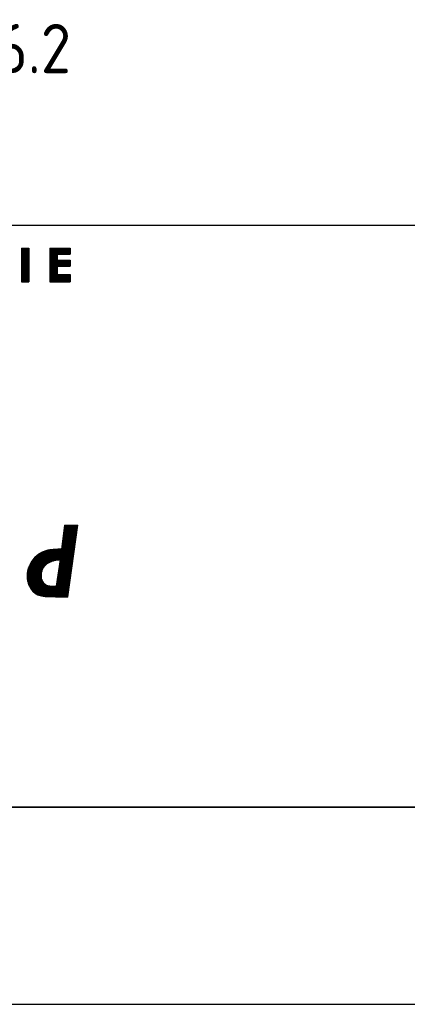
# Model space of a CAD drawing. Extents: x 130725 to 131355, y 479354 to 479502.
# Tile 16 of 19: x 131273 to 131283, y 479354 to 479379. Entities that reach past the tile are written whole.
import ezdxf
from ezdxf.enums import TextEntityAlignment as Align

# ---------------------------------------------------------------- set-up
doc = ezdxf.new("R2010")
doc.units = 0
doc.header["$LTSCALE"] = 5
doc.header["$MEASUREMENT"] = 0
doc.layers.get('0').update_dxf_attribs({"linetype": 'CONTINUOUS'})
for name, color, linetype in [('KADER1', 3, 'CONTINUOUS'), ('SIV-KADER', 7, 'CONTINUOUS'), ('SIV-OV-MAATVOERING', 6, 'CONTINUOUS'), ('SIV-TEKST-025', 7, 'CONTINUOUS'), ('SIV-TEKST-035', 2, 'CONTINUOUS'), ('SIV-TEKST-050', 3, 'CONTINUOUS')]:
    doc.layers.add(name, color=color, linetype=linetype)
doc.styles.add('ISO', font='ISO.shx')

# ---------------------------------------------------------------- blocks, each defined once
blk = doc.blocks.new('PNH-A6')
at = {"layer": 'KADER1', "color": 21}
blk.add_line((1250, 10), (10, 10), dxfattribs=at)
at = {"layer": 'KADER1', "color": 7}
blk.add_line((0, 0), (1260, 0), dxfattribs=at)
blk = doc.blocks.new('PNH-ROH')
at = {"color": 7}
blk.add_line((0, 29.5), (-189, 29.5), dxfattribs=at)
at = {"color": 7, "linetype": 'CONTINUOUS'}
for p, q in [((-152.882, 28.339), (-152.508, 28.339)), ((-152.882, 28.339), (-152.882, 26.645)), ((-152.882, 28.329), (-152.508, 28.329)), ((-152.882, 28.299), (-152.508, 28.299)), ((-152.882, 28.269), (-152.508, 28.269)), ((-152.882, 28.239), (-152.508, 28.239)), ((-152.882, 28.209), (-152.508, 28.209)), ((-152.882, 28.179), (-152.508, 28.179)), ((-152.882, 28.149), (-152.508, 28.149)), ((-152.882, 28.119), (-152.508, 28.119)), ((-152.882, 28.089), (-152.508, 28.089)), ((-152.882, 28.059), (-152.508, 28.059)), ((-152.882, 28.029), (-152.508, 28.029)), ((-152.882, 27.999), (-152.508, 27.999)), ((-152.882, 27.969), (-152.508, 27.969)), ((-152.508, 28.339), (-152.508, 26.645)), ((-151.439, 28.339), (-150.402, 28.339)), ((-151.439, 28.339), (-151.439, 26.645)), ((-151.439, 28.329), (-150.402, 28.329)), ((-151.439, 28.299), (-150.402, 28.299)), ((-151.439, 28.269), (-150.402, 28.269)), ((-151.439, 28.239), (-150.402, 28.239)), ((-151.439, 28.209), (-150.402, 28.209)), ((-151.439, 28.179), (-150.402, 28.179)), ((-151.439, 28.149), (-150.402, 28.149)), ((-151.439, 28.119), (-150.402, 28.119)), ((-151.439, 28.089), (-150.402, 28.089)), ((-151.439, 28.059), (-150.402, 28.059)), ((-151.439, 28.029), (-151.059, 28.029)), ((-151.439, 27.999), (-151.059, 27.999)), ((-151.439, 27.969), (-151.059, 27.969)), ((-151.059, 28.05), (-150.402, 28.05)), ((-151.059, 28.05), (-151.059, 27.731)), ((-150.402, 28.339), (-150.402, 28.05)), ((-152.882, 27.939), (-152.508, 27.939)), ((-152.882, 27.909), (-152.508, 27.909)), ((-152.882, 27.879), (-152.508, 27.879)), ((-152.882, 27.849), (-152.508, 27.849)), ((-152.882, 27.819), (-152.508, 27.819)), ((-152.882, 27.789), (-152.508, 27.789)), ((-152.882, 27.759), (-152.508, 27.759)), ((-152.882, 27.729), (-152.508, 27.729)), ((-152.882, 27.699), (-152.508, 27.699)), ((-152.882, 27.669), (-152.508, 27.669)), ((-152.882, 27.639), (-152.508, 27.639)), ((-152.882, 27.609), (-152.508, 27.609)), ((-152.882, 27.579), (-152.508, 27.579)), ((-152.882, 27.549), (-152.508, 27.549)), ((-152.882, 27.519), (-152.508, 27.519)), ((-152.882, 27.489), (-152.508, 27.489)), ((-151.439, 27.939), (-151.059, 27.939)), ((-151.439, 27.909), (-151.059, 27.909)), ((-151.439, 27.879), (-151.059, 27.879)), ((-151.439, 27.849), (-151.059, 27.849)), ((-151.439, 27.819), (-151.059, 27.819)), ((-151.439, 27.789), (-151.059, 27.789)), ((-151.439, 27.759), (-151.059, 27.759)), ((-151.439, 27.729), (-150.402, 27.729)), ((-151.439, 27.699), (-150.402, 27.699)), ((-151.439, 27.669), (-150.402, 27.669)), ((-151.439, 27.639), (-150.402, 27.639)), ((-151.439, 27.609), (-150.402, 27.609)), ((-151.439, 27.579), (-150.402, 27.579)), ((-151.439, 27.549), (-150.402, 27.549)), ((-151.439, 27.519), (-150.402, 27.519)), ((-151.439, 27.489), (-150.402, 27.489)), ((-151.059, 27.731), (-150.402, 27.731)), ((-150.402, 27.731), (-150.402, 27.432)), ((-152.882, 27.459), (-152.508, 27.459)), ((-152.882, 27.429), (-152.508, 27.429)), ((-152.882, 27.399), (-152.508, 27.399)), ((-152.882, 27.369), (-152.508, 27.369)), ((-152.882, 27.339), (-152.508, 27.339)), ((-152.882, 27.309), (-152.508, 27.309)), ((-152.882, 27.279), (-152.508, 27.279)), ((-152.882, 27.249), (-152.508, 27.249)), ((-152.882, 27.219), (-152.508, 27.219)), ((-152.882, 27.189), (-152.508, 27.189)), ((-152.882, 27.159), (-152.508, 27.159)), ((-152.882, 27.129), (-152.508, 27.129)), ((-152.882, 27.099), (-152.508, 27.099)), ((-152.882, 27.069), (-152.508, 27.069)), ((-152.882, 27.039), (-152.508, 27.039)), ((-152.882, 27.009), (-152.508, 27.009)), ((-152.882, 26.979), (-152.508, 26.979)), ((-151.439, 27.459), (-150.402, 27.459)), ((-151.439, 27.429), (-151.059, 27.429)), ((-151.439, 27.399), (-151.059, 27.399)), ((-151.439, 27.369), (-151.059, 27.369)), ((-151.439, 27.339), (-151.059, 27.339)), ((-151.439, 27.309), (-151.059, 27.309)), ((-151.439, 27.279), (-151.059, 27.279)), ((-151.439, 27.249), (-151.059, 27.249)), ((-151.439, 27.219), (-151.059, 27.219)), ((-151.439, 27.189), (-151.059, 27.189)), ((-151.439, 27.159), (-151.059, 27.159)), ((-151.439, 27.129), (-151.059, 27.129)), ((-151.439, 27.099), (-151.059, 27.099)), ((-151.439, 27.069), (-151.059, 27.069)), ((-151.439, 27.039), (-151.059, 27.039)), ((-151.439, 27.009), (-150.402, 27.009)), ((-151.439, 26.979), (-150.402, 26.979)), ((-151.059, 27.432), (-151.059, 27.013)), ((-151.059, 27.432), (-150.402, 27.432)), ((-151.059, 27.013), (-150.402, 27.013)), ((-150.402, 27.013), (-150.402, 26.645)), ((-152.882, 26.949), (-152.508, 26.949)), ((-152.882, 26.919), (-152.508, 26.919)), ((-152.882, 26.889), (-152.508, 26.889)), ((-152.882, 26.859), (-152.508, 26.859)), ((-152.882, 26.829), (-152.508, 26.829)), ((-152.882, 26.799), (-152.508, 26.799)), ((-152.882, 26.769), (-152.508, 26.769)), ((-152.882, 26.739), (-152.508, 26.739)), ((-152.882, 26.709), (-152.508, 26.709)), ((-152.882, 26.679), (-152.508, 26.679)), ((-152.882, 26.649), (-152.508, 26.649)), ((-152.882, 26.645), (-152.508, 26.645)), ((-151.439, 26.949), (-150.402, 26.949)), ((-151.439, 26.919), (-150.402, 26.919)), ((-151.439, 26.889), (-150.402, 26.889)), ((-151.439, 26.859), (-150.402, 26.859)), ((-151.439, 26.829), (-150.402, 26.829)), ((-151.439, 26.799), (-150.402, 26.799)), ((-151.439, 26.769), (-150.402, 26.769)), ((-151.439, 26.739), (-150.402, 26.739)), ((-151.439, 26.709), (-150.402, 26.709)), ((-151.439, 26.679), (-150.402, 26.679)), ((-151.439, 26.649), (-150.402, 26.649)), ((-151.439, 26.645), (-150.402, 26.645)), ((-150.696, 14.294), (-150.852, 13.076)), ((-150.735, 13.989), (-150.062, 13.989)), ((-150.731, 14.019), (-150.058, 14.019)), ((-150.727, 14.049), (-150.054, 14.049)), ((-150.723, 14.079), (-150.05, 14.079)), ((-150.719, 14.109), (-150.045, 14.109)), ((-150.716, 14.139), (-150.041, 14.139)), ((-150.712, 14.169), (-150.037, 14.169)), ((-150.708, 14.199), (-150.033, 14.199)), ((-150.704, 14.229), (-150.029, 14.229)), ((-150.7, 14.259), (-150.025, 14.259)), ((-150.696, 14.294), (-150.02, 14.294)), ((-150.696, 14.289), (-150.021, 14.289)), ((-150.52, 10.657), (-150.02, 14.294)), ((-150.796, 13.509), (-150.128, 13.509)), ((-150.793, 13.539), (-150.124, 13.539)), ((-150.789, 13.569), (-150.12, 13.569)), ((-150.785, 13.599), (-150.115, 13.599)), ((-150.781, 13.629), (-150.111, 13.629)), ((-150.777, 13.659), (-150.107, 13.659)), ((-150.773, 13.689), (-150.103, 13.689)), ((-150.77, 13.719), (-150.099, 13.719)), ((-150.766, 13.749), (-150.095, 13.749)), ((-150.762, 13.779), (-150.091, 13.779)), ((-150.758, 13.809), (-150.087, 13.809)), ((-150.754, 13.839), (-150.083, 13.839)), ((-150.75, 13.869), (-150.078, 13.869)), ((-150.746, 13.899), (-150.074, 13.899)), ((-150.743, 13.929), (-150.07, 13.929)), ((-150.739, 13.959), (-150.066, 13.959)), ((-151.628, 12.999), (-150.198, 12.999)), ((-151.519, 13.029), (-150.194, 13.029)), ((-151.249, 13.059), (-150.19, 13.059)), ((-151.075, 13.072), (-151.218, 13.062)), ((-150.85, 13.089), (-150.186, 13.089)), ((-150.847, 13.119), (-150.181, 13.119)), ((-150.843, 13.149), (-150.177, 13.149)), ((-150.839, 13.179), (-150.173, 13.179)), ((-150.835, 13.209), (-150.169, 13.209)), ((-150.831, 13.239), (-150.165, 13.239)), ((-150.827, 13.269), (-150.161, 13.269)), ((-150.823, 13.299), (-150.157, 13.299)), ((-150.82, 13.329), (-150.153, 13.329)), ((-150.816, 13.359), (-150.148, 13.359)), ((-150.812, 13.389), (-150.144, 13.389)), ((-150.808, 13.419), (-150.14, 13.419)), ((-150.804, 13.449), (-150.136, 13.449)), ((-150.8, 13.479), (-150.132, 13.479)), ((-152.341, 12.489), (-151.257, 12.489)), ((-152.321, 12.519), (-151.132, 12.519)), ((-152.3, 12.549), (-150.26, 12.549)), ((-152.277, 12.579), (-150.256, 12.579)), ((-152.254, 12.609), (-150.251, 12.609)), ((-152.228, 12.639), (-150.247, 12.639)), ((-152.2, 12.669), (-150.243, 12.669)), ((-152.168, 12.699), (-150.239, 12.699)), ((-152.134, 12.729), (-150.235, 12.729)), ((-152.096, 12.759), (-150.231, 12.759)), ((-152.055, 12.789), (-150.227, 12.789)), ((-152.009, 12.819), (-150.223, 12.819)), ((-151.959, 12.849), (-150.219, 12.849)), ((-151.906, 12.879), (-150.214, 12.879)), ((-151.847, 12.909), (-150.21, 12.909)), ((-151.782, 12.939), (-150.206, 12.939)), ((-151.71, 12.969), (-150.202, 12.969)), ((-150.915, 12.54), (-151.116, 11.204)), ((-150.923, 12.489), (-150.268, 12.489)), ((-150.918, 12.519), (-150.264, 12.519)), ((-152.56, 12.009), (-151.834, 12.009)), ((-152.552, 12.039), (-151.822, 12.039)), ((-152.544, 12.069), (-151.808, 12.069)), ((-152.534, 12.099), (-151.793, 12.099)), ((-152.523, 12.129), (-151.775, 12.129)), ((-152.511, 12.159), (-151.755, 12.159)), ((-152.499, 12.189), (-151.733, 12.189)), ((-152.486, 12.219), (-151.709, 12.219)), ((-152.472, 12.249), (-151.683, 12.249)), ((-152.458, 12.279), (-151.655, 12.279)), ((-152.443, 12.309), (-151.622, 12.309)), ((-152.428, 12.339), (-151.583, 12.339)), ((-152.412, 12.369), (-151.535, 12.369)), ((-152.395, 12.399), (-151.482, 12.399)), ((-152.378, 12.429), (-151.423, 12.429)), ((-152.36, 12.459), (-151.352, 12.459)), ((-150.995, 12.009), (-150.334, 12.009)), ((-150.991, 12.039), (-150.33, 12.039)), ((-150.986, 12.069), (-150.326, 12.069)), ((-150.982, 12.099), (-150.322, 12.099)), ((-150.977, 12.129), (-150.317, 12.129)), ((-150.973, 12.159), (-150.313, 12.159)), ((-150.968, 12.189), (-150.309, 12.189)), ((-150.964, 12.219), (-150.305, 12.219)), ((-150.959, 12.249), (-150.301, 12.249)), ((-150.954, 12.279), (-150.297, 12.279)), ((-150.95, 12.309), (-150.293, 12.309)), ((-150.945, 12.339), (-150.289, 12.339)), ((-150.941, 12.369), (-150.284, 12.369)), ((-150.936, 12.399), (-150.28, 12.399)), ((-150.932, 12.429), (-150.276, 12.429)), ((-150.927, 12.459), (-150.272, 12.459)), ((-152.591, 11.769), (-151.885, 11.769)), ((-152.591, 11.739), (-151.886, 11.739)), ((-152.591, 11.709), (-151.885, 11.709)), ((-152.591, 11.679), (-151.884, 11.679)), ((-152.59, 11.799), (-151.883, 11.799)), ((-152.589, 11.649), (-151.881, 11.649)), ((-152.588, 11.829), (-151.879, 11.829)), ((-152.587, 11.619), (-151.876, 11.619)), ((-152.585, 11.859), (-151.875, 11.859)), ((-152.584, 11.589), (-151.869, 11.589)), ((-152.581, 11.889), (-151.869, 11.889)), ((-152.58, 11.559), (-151.861, 11.559)), ((-152.577, 11.919), (-151.862, 11.919)), ((-152.576, 11.529), (-151.85, 11.529)), ((-152.572, 11.949), (-151.854, 11.949)), ((-152.571, 11.499), (-151.837, 11.499)), ((-152.566, 11.979), (-151.845, 11.979)), ((-151.072, 11.499), (-150.404, 11.499)), ((-151.067, 11.529), (-150.4, 11.529)), ((-151.063, 11.559), (-150.396, 11.559)), ((-151.058, 11.589), (-150.392, 11.589)), ((-151.054, 11.619), (-150.388, 11.619)), ((-151.049, 11.649), (-150.383, 11.649)), ((-151.045, 11.679), (-150.379, 11.679)), ((-151.04, 11.709), (-150.375, 11.709)), ((-151.036, 11.739), (-150.371, 11.739)), ((-151.031, 11.769), (-150.367, 11.769)), ((-151.027, 11.799), (-150.363, 11.799)), ((-151.022, 11.829), (-150.359, 11.829)), ((-151.018, 11.859), (-150.355, 11.859)), ((-151.013, 11.889), (-150.35, 11.889)), ((-151.009, 11.919), (-150.346, 11.919)), ((-151.004, 11.949), (-150.342, 11.949)), ((-151, 11.979), (-150.338, 11.979)), ((-152.564, 11.469), (-151.822, 11.469)), ((-152.557, 11.439), (-151.805, 11.439)), ((-152.549, 11.409), (-151.784, 11.409)), ((-152.541, 11.379), (-151.76, 11.379)), ((-152.532, 11.349), (-151.731, 11.349)), ((-152.521, 11.319), (-151.698, 11.319)), ((-152.509, 11.289), (-151.659, 11.289)), ((-152.497, 11.259), (-151.614, 11.259)), ((-152.484, 11.229), (-151.546, 11.229)), ((-152.47, 11.199), (-150.445, 11.199)), ((-152.455, 11.169), (-150.449, 11.169)), ((-152.439, 11.139), (-150.453, 11.139)), ((-152.423, 11.109), (-150.458, 11.109)), ((-152.405, 11.079), (-150.462, 11.079)), ((-152.385, 11.049), (-150.466, 11.049)), ((-152.364, 11.019), (-150.47, 11.019)), ((-152.341, 10.989), (-150.474, 10.989)), ((-151.112, 11.229), (-150.441, 11.229)), ((-151.108, 11.259), (-150.437, 11.259)), ((-151.103, 11.289), (-150.433, 11.289)), ((-151.099, 11.319), (-150.429, 11.319)), ((-151.094, 11.349), (-150.425, 11.349)), ((-151.09, 11.379), (-150.42, 11.379)), ((-151.085, 11.409), (-150.416, 11.409)), ((-151.081, 11.439), (-150.412, 11.439)), ((-151.076, 11.469), (-150.408, 11.469)), ((-152.316, 10.959), (-150.478, 10.959)), ((-152.289, 10.929), (-150.482, 10.929)), ((-152.258, 10.899), (-150.486, 10.899)), ((-152.223, 10.869), (-150.491, 10.869)), ((-152.184, 10.839), (-152.06, 10.772)), ((-152.184, 10.839), (-150.495, 10.839)), ((-152.129, 10.809), (-150.499, 10.809)), ((-152.074, 10.779), (-150.503, 10.779)), ((-152.06, 10.772), (-151.927, 10.733)), ((-151.984, 10.749), (-150.507, 10.749)), ((-151.927, 10.733), (-151.782, 10.7)), ((-151.868, 10.719), (-150.511, 10.719)), ((-151.782, 10.7), (-151.604, 10.682)), ((-151.676, 10.689), (-150.515, 10.689)), ((-151.604, 10.682), (-151.399, 10.674)), ((-151.399, 10.674), (-151.144, 10.67)), ((-151.144, 10.67), (-150.815, 10.657)), ((-150.867, 10.659), (-150.519, 10.659)), ((-150.815, 10.657), (-150.52, 10.657))]:
    blk.add_line(p, q, dxfattribs=at)
at = {"color": 3}
blk.add_line((-189, 0), (0, 0), dxfattribs=at)
at = {"color": 7, "linetype": 'CONTINUOUS'}
for centre, radius, start, end in [((-150.969, 11.07), 2.039, 109.4318, 111.7848), ((-151.219, 11.777), 1.289, 106.4723, 109.4318), ((-151.33, 12.155), 0.895, 104.1271, 106.4723), ((-151.394, 12.41), 0.632, 101.3347, 104.127), ((-151.344, 12.159), 0.888, 96.115, 101.3347), ((-150.725, 6.384), 6.696, 94.215, 96.115), ((-150.95, 11.211), 1.865, 91.2079, 93.8474), ((-150.889, 8.307), 4.77, 89.5576, 91.2079), ((-151.45, 11.916), 1.06, 144.8928, 148.6508), ((-150.973, 11.581), 1.643, 141.8749, 144.8929), ((-151.601, 12.074), 0.844, 136.4439, 141.8749), ((-151.548, 12.024), 0.917, 131.2342, 136.4439), ((-151.462, 11.925), 1.049, 126.305, 131.2342), ((-151.423, 11.872), 1.114, 121.5225, 126.305), ((-150.685, 10.668), 2.526, 119.183, 121.5225), ((-151.348, 11.856), 1.165, 115.7381, 119.183), ((-150.774, 10.665), 2.488, 113.9567, 115.7382), ((-151.105, 11.409), 1.674, 111.7848, 113.9567), ((-150.838, 10.942), 1.603, 103.7286, 106.5801), ((-150.262, 8.585), 4.029, 101.9302, 103.7286), ((-150.997, 12.061), 0.476, 94.0063, 101.9302), ((-150.929, 11.089), 1.451, 89.4688, 94.0063), ((-151.534, 11.761), 1.055, 167.4648, 171.375), ((-151.097, 11.664), 1.502, 164.9849, 167.4648), ((-151.973, 11.898), 0.596, 161.0485, 164.9849), ((-151.416, 11.707), 1.185, 158.897, 161.0484), ((-151.001, 11.547), 1.629, 157.0622, 158.897), ((-150.785, 11.456), 1.865, 155.0717, 157.0621), ((-149.661, 10.933), 3.104, 153.5291, 155.0718), ((-151.043, 11.621), 1.56, 150.7719, 153.5291), ((-150.104, 11.096), 2.636, 148.6508, 150.7719), ((-151.054, 11.718), 0.833, 159.9838, 171.4486), ((-151.22, 11.779), 0.656, 147.0639, 159.9838), ((-151.015, 11.646), 0.901, 136.1574, 147.0639), ((-151.278, 11.899), 0.535, 121.9951, 136.1574), ((-150.82, 11.165), 1.401, 115.2242, 121.9951), ((-151.05, 11.654), 0.86, 106.5801, 115.2242), ((-151.021, 11.727), 1.571, 178.0402, 180.6281), ((-151.549, 11.746), 1.042, 174.8634, 178.0402), ((-151.416, 11.723), 1.175, 180.628, 184.9437), ((-151.267, 11.72), 1.325, 171.375, 174.8634), ((-151.271, 11.736), 1.321, 184.9437, 189.0136), ((-151.685, 11.67), 0.901, 189.0136, 192.795), ((-151.155, 11.734), 0.731, 171.4486, 184.0358), ((-151.355, 11.719), 0.531, 184.0358, 198.82), ((-151.376, 11.712), 0.508, 198.82, 212.0188), ((-150.966, 11.833), 1.639, 192.795, 195.5993), ((-151.679, 11.634), 0.899, 195.5993, 201.1758), ((-150.975, 11.907), 1.654, 201.1758, 205.2858), ((-151.354, 11.728), 1.235, 205.2858, 211.7829), ((-151.668, 11.533), 0.865, 211.7829, 219.5481), ((-151.394, 11.701), 0.487, 212.0188, 225.513), ((-151.272, 11.825), 0.661, 225.513, 239.9273), ((-151.487, 11.453), 0.231, 239.9273, 264.4304), ((-151.284, 13.543), 2.331, 264.4304, 266.1191), ((-150.735, 21.633), 10.439, 266.119, 266.917), ((-151.146, 13.99), 2.786, 266.917, 268.4379), ((-151.066, 16.944), 5.741, 268.4379, 269.4973), ((-151.372, 11.778), 1.249, 219.5481, 222.4194), ((-151.894, 11.301), 0.543, 222.4194, 226.776), ((-151.763, 11.44), 0.733, 226.7759, 232.1319), ((-151.392, 11.918), 1.338, 232.1318, 233.7153)]:
    blk.add_arc(centre, radius, start, end, dxfattribs=at)
at = {"layer": 'SIV-TEKST-025', "color": 7, "style": 'ISO'}
for tag, p in [('WIJZ.3', (-87.631, 84.472)), ('DAT.3', (-36.631, 84.472)), ('ONDERHOEK', (-186.351, 84.254)), ('ONDERHOEK', (-186.351, 80.854)), ('ONDERHOEK', (-186.351, 77.454)), ('WIJZ.2', (-87.631, 77.472)), ('DAT.2', (-36.631, 77.472)), ('ONDERHOEK', (-186.351, 74.054)), ('ONDERHOEK', (-186.351, 70.654)), ('WIJZ.1', (-87.631, 70.472)), ('DAT.1', (-36.631, 70.472)), ('ONDERHOEK', (-186.351, 67.254)), ('ONDERHOEK', (-186.351, 63.854))]:
    blk.add_attdef(tag, p, '', height=2, dxfattribs=at)
at = {"layer": 'SIV-TEKST-035', "color": 2, "style": 'ISO'}
for tag, p in [('OMGEVING', (-130.405, 47.838)), ('WEGVAK', (-169.307, 37.219)), ('GEMEENTE', (-164.261, 31.924)), ('INSTALNR', (-34.903, 31.901)), ('ONDERHOEK', (-84.457, 17.391)), ('SCHAAL', (-49.388, 17.391))]:
    blk.add_attdef(tag, p, '', height=2.5, dxfattribs=at)
at = {"layer": 'SIV-TEKST-035', "color": 3, "style": 'ISO'}
for tag, p in [('FORM.', (-56.295, 2.914)), ('TEK.NR.', (-28.99, 2.914))]:
    blk.add_attdef(tag, p, '', height=3.5, dxfattribs=at)
at = {"layer": 'SIV-TEKST-050', "style": 'ISO'}
for tag, p in [('BEST.NR', (-101.704, 77.935)), ('BLAD.NR', (-101.704, 63.935))]:
    blk.add_attdef(tag, text='', height=3.5, dxfattribs=at).set_placement(p, align=Align.RIGHT)
blk.add_attdef('WEG.NR', (-172.551, 47.838), '', height=3.5, dxfattribs=at)

msp = doc.modelspace()

# ---------------------------------------------------------------- block references
at = {"layer": 'SIV-KADER'}
ref = msp.add_blockref('PNH-ROH', (131349.59881957, 479358.58997538), dxfattribs=dict(at, xscale=0.5, yscale=0.5, zscale=0.5))
ref.add_attrib('WEGVAK', 'hmp 5.7 - 6.2', (131264.94526796, 479377.19960499), dxfattribs={"layer": 'SIV-TEKST-035', "color": 2, "height": 1.25, "style": 'ISO'})
at = {"layer": 'SIV-OV-MAATVOERING', "xscale": 0.5, "yscale": 0.5, "zscale": 0.5}
msp.add_blockref('PNH-A6', (130724.59881966, 479353.58997539), dxfattribs=at)

doc.saveas('drawing.dxf')
